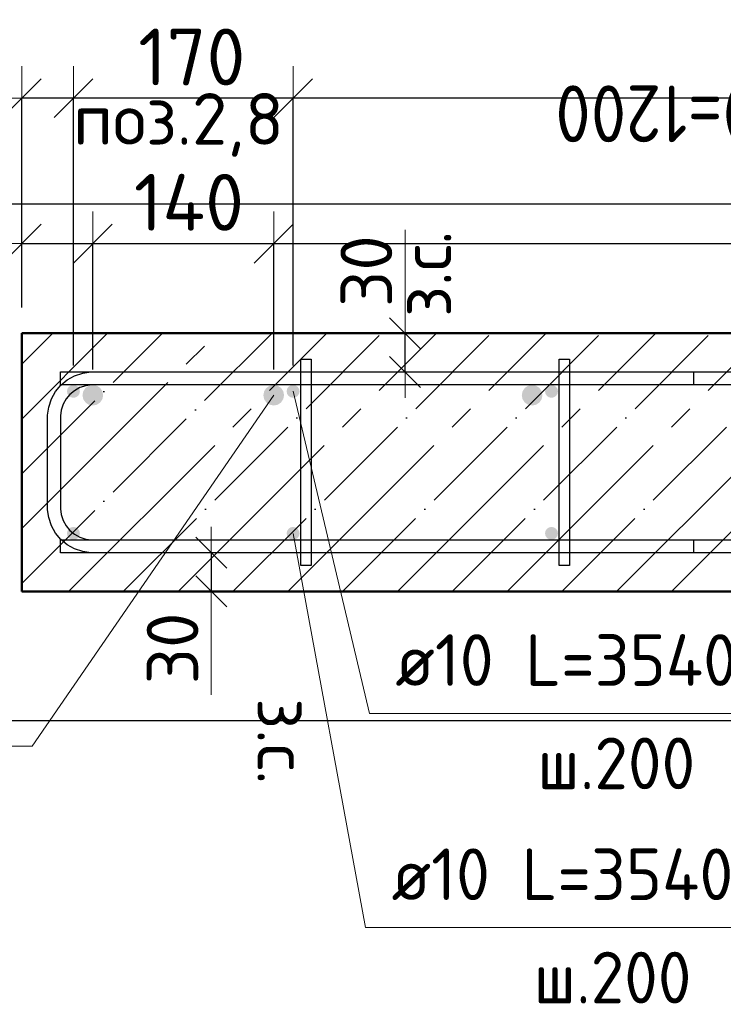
# Model space of a CAD drawing. Header units: millimetres. Extents: x -27380 to 48638, y 46540 to 72525.
# Tile 25 of 106: x -20742 to -20197, y 58541 to 59303. Entities that reach past the tile are written whole.
import ezdxf

# ---------------------------------------------------------------- set-up
doc = ezdxf.new("R2010")
doc.units = ezdxf.units.MM
doc.header["$PDMODE"] = 65
doc.linetypes.add('______11', pattern=[100, 80, -10, 0, -10])
doc.linetypes.add('______5', pattern=[220, 160, -20, 20, -20])
for name, color, linetype, lineweight in [('Standard', 7, 'Continuous', 25), ('Арм.стержн. Арматура края', 96, 'Continuous', 35), ('Арм.стержн. вертикальными 1', 22, 'Continuous', 35), ('Арм.стержн.горизонт. 1', 180, 'Continuous', 35), ('Размерная линия_ общее', 7, 'Continuous', 13), ('Размерная линия_ общее_1', 7, 'Continuous', 13)]:
    doc.layers.add(name, color=color, linetype=linetype, lineweight=lineweight)
doc.layers.add('Арм.стержн. вертикальными 2', color=7, linetype='Continuous', lineweight=35, true_color=0x006e00)
doc.layers.add('Арм.стержн.Стяжки', color=7, linetype='Continuous', lineweight=35, true_color=0x501e0f)
doc.styles.add('ISOCPEUR', font='ISOCPEUR')
doc.dimstyles.new('DIMSTYLE_3', dxfattribs={"dimtxt": 44, "dimasz": 50, "dimexe": 0, "dimexo": 0, "dimgap": 22, "dimtad": 2, "dimdec": 0, "dimrnd": 5, "dimzin": 12, "dimdsep": 46, "dimtxsty": 'ISOCPEUR', "dimblk1": 'ALL_ML_STRICH', "dimblk2": 'ALL_ML_STRICH', "dimsah": 1, "dimcen": 0, "dimclrd": 7, "dimclre": 256, "dimclrt": 7, "dimadec": 0, "dimazin": 0, "dimtfac": 1, "dimtdec": 0, "dimtix": 1, "dimtmove": 2, "dimatfit": 3, "dimfxl": 0, "dimtvp": 1.2, "dimtzin": 0, "dimlwd": 0, "dimlwe": -3, "dimarcsym": 0})
doc.dimstyles.new('DIMSTYLE_7', dxfattribs={"dimtxt": 44, "dimasz": 50, "dimexe": 0, "dimexo": 0, "dimgap": 22, "dimtad": 2, "dimdec": 0, "dimrnd": 5, "dimzin": 12, "dimdsep": 46, "dimtxsty": 'ISOCPEUR', "dimblk1": 'ALL_ML_STRICH', "dimblk2": 'ALL_ML_STRICH', "dimsah": 1, "dimcen": 0, "dimclrd": 7, "dimclre": 256, "dimclrt": 7, "dimadec": 0, "dimazin": 0, "dimtfac": 1, "dimtdec": 0, "dimtix": 1, "dimtmove": 2, "dimatfit": 3, "dimfxl": 0, "dimtzin": 0, "dimlwd": 0, "dimlwe": -3, "dimarcsym": 0})
doc.dimstyles.new('DIMSTYLE_9', dxfattribs={"dimtxt": 40, "dimasz": 40, "dimexe": 0, "dimexo": 0.001, "dimgap": 20, "dimtad": 2, "dimdec": 0, "dimrnd": 5, "dimzin": 12, "dimdsep": 46, "dimtxsty": 'ISOCPEUR', "dimblk1": 'ALL_ML_STRICH', "dimblk2": 'ALL_ML_STRICH', "dimsah": 1, "dimcen": 0, "dimse1": 1, "dimse2": 1, "dimclrd": 7, "dimclre": 256, "dimclrt": 7, "dimadec": 0, "dimazin": 0, "dimtfac": 1, "dimtdec": 0, "dimtix": 1, "dimtmove": 2, "dimatfit": 3, "dimfxl": 0, "dimtvp": 1.2, "dimtzin": 0, "dimlwd": 0, "dimlwe": -3, "dimarcsym": 0})

# ---------------------------------------------------------------- blocks, each defined once
blk = doc.blocks.new('ALL_ML_STRICH')
at = {"color": 0, "linetype": 'ByBlock', "lineweight": -2}
for p, q in [((0, -0.5), (0, 0.5)), ((-0.3, -0.3), (0.3, 0.3)), ((-1, 0), (0.5, 0))]:
    blk.add_line(p, q, dxfattribs=at)
blk = doc.blocks.new('*D203')
at = {"layer": 'DEFPOINTS', "color": 7, "linetype": 'Continuous', "lineweight": 13, "transparency": 33554687}
for p in [(-20593.65, 58890.42), (-20584.93, 58890.42), (-20584.93, 58860.42)]:
    blk.add_point(p, dxfattribs=at)
at = {"layer": 'Размерная линия_ общее_1', "color": 7, "linetype": 'Continuous', "lineweight": -2, "transparency": 33554687}
blk.add_line((-20593.65, 58890.42), (-20593.65, 58860.42), dxfattribs=at)
at = {"layer": 'Размерная линия_ общее_1', "color": 7, "linetype": 'Continuous', "lineweight": 13, "transparency": 33554687, "xscale": 40, "yscale": 40, "zscale": 40}
for p, rotation in [((-20593.65, 58890.42), 90), ((-20593.65, 58860.42), 270)]:
    blk.add_blockref('ALL_ML_STRICH', p, dxfattribs=dict(at, rotation=rotation))
at = {"layer": 'Размерная линия_ общее_1', "color": 7, "linetype": 'Continuous', "lineweight": 13, "transparency": 33554687, "insert": (-20623.65, 58816.32), "char_height": 40, "width": 80, "attachment_point": 5, "rotation": 90, "style": 'ISOCPEUR'}
blk.add_mtext('\\A1;{30}', dxfattribs=at)
at = {"layer": 'Размерная линия_ общее_1', "color": 7, "linetype": 'Continuous', "lineweight": 13, "transparency": 33554687, "insert": (-20517.91, 58777.85), "char_height": 40, "width": 2, "attachment_point": 1, "rotation": 270, "line_spacing_factor": 0.60241, "style": 'ISOCPEUR'}
blk.add_mtext('з.с.', dxfattribs=at)
blk = doc.blocks.new('*D204')
at = {"layer": 'DEFPOINTS', "color": 7, "linetype": 'Continuous', "lineweight": 13, "transparency": 33554687}
for p in [(-20434.93, 59060.42), (-20443.65, 59030.42), (-20434.93, 59030.42)]:
    blk.add_point(p, dxfattribs=at)
at = {"layer": 'Размерная линия_ общее_1', "color": 7, "linetype": 'Continuous', "lineweight": -2, "transparency": 33554687}
blk.add_line((-20443.65, 59030.42), (-20443.65, 59060.42), dxfattribs=at)
at = {"layer": 'Размерная линия_ общее_1', "color": 7, "linetype": 'Continuous', "lineweight": 13, "transparency": 33554687, "xscale": 40, "yscale": 40, "zscale": 40}
for p, rotation in [((-20443.65, 59060.42), 90), ((-20443.65, 59030.42), 270)]:
    blk.add_blockref('ALL_ML_STRICH', p, dxfattribs=dict(at, rotation=rotation))
at = {"layer": 'Размерная линия_ общее_1', "color": 7, "linetype": 'Continuous', "lineweight": 13, "transparency": 33554687, "insert": (-20447.91, 59072.99), "char_height": 40, "width": 2, "attachment_point": 1, "rotation": 90, "line_spacing_factor": 0.60241, "style": 'ISOCPEUR'}
blk.add_mtext('з.с.', dxfattribs=at)
at = {"layer": 'Размерная линия_ общее_1', "color": 7, "linetype": 'Continuous', "lineweight": 13, "transparency": 33554687, "insert": (-20473.65, 59108.51), "char_height": 40, "width": 80, "attachment_point": 5, "rotation": 90, "style": 'ISOCPEUR'}
blk.add_mtext('\\A1;{30}', dxfattribs=at)
blk = doc.blocks.new('*D336')
at = {"layer": 'DEFPOINTS', "color": 7, "linetype": 'Continuous', "lineweight": 13, "transparency": 33554687}
for p in [(-20740.35, 59129.79), (-20740.35, 59060.42), (-20685.35, 59012.42)]:
    blk.add_point(p, dxfattribs=at)
at = {"layer": 'Размерная линия_ общее', "color": 253, "linetype": 'Continuous', "lineweight": -2, "true_color": 0xa0a0a0, "transparency": 33554687}
for p, q in [((-20740.35, 59080.42), (-20740.35, 59129.79)), ((-20685.35, 59032.42), (-20685.35, 59129.79))]:
    blk.add_line(p, q, dxfattribs=at)
at = {"layer": 'Размерная линия_ общее', "color": 7, "linetype": 'Continuous', "lineweight": -2, "transparency": 33554687}
blk.add_line((-20740.35, 59129.79), (-20685.35, 59129.79), dxfattribs=at)
at = {"layer": 'Размерная линия_ общее', "color": 7, "linetype": 'Continuous', "lineweight": 13, "transparency": 33554687, "xscale": 50, "yscale": 50, "zscale": 50, "rotation": 180}
blk.add_blockref('ALL_ML_STRICH', (-20740.35, 59129.79), dxfattribs=at)
at = {"layer": 'Размерная линия_ общее', "color": 7, "linetype": 'Continuous', "lineweight": 13, "transparency": 33554687, "xscale": 50, "yscale": 50, "zscale": 50}
blk.add_blockref('ALL_ML_STRICH', (-20685.35, 59129.79), dxfattribs=at)
at = {"layer": 'Размерная линия_ общее', "color": 7, "linetype": 'Continuous', "lineweight": 13, "transparency": 33554687, "insert": (-20786.19, 59161.92), "char_height": 44, "width": 88, "attachment_point": 5, "style": 'ISOCPEUR'}
blk.add_mtext('\\A1;{55}', dxfattribs=at)
blk = doc.blocks.new('*D337')
at = {"layer": 'DEFPOINTS', "color": 7, "linetype": 'Continuous', "lineweight": 13, "transparency": 33554687}
for p in [(-20685.35, 59129.79), (-20685.35, 59012.42), (-20545.35, 59012.42)]:
    blk.add_point(p, dxfattribs=at)
at = {"layer": 'Размерная линия_ общее', "color": 253, "linetype": 'Continuous', "lineweight": -2, "true_color": 0xa0a0a0, "transparency": 33554687}
for p, q in [((-20685.35, 59032.42), (-20685.35, 59129.79)), ((-20545.35, 59032.42), (-20545.35, 59129.79))]:
    blk.add_line(p, q, dxfattribs=at)
at = {"layer": 'Размерная линия_ общее', "color": 7, "linetype": 'Continuous', "lineweight": -2, "transparency": 33554687}
blk.add_line((-20685.35, 59129.79), (-20545.35, 59129.79), dxfattribs=at)
at = {"layer": 'Размерная линия_ общее', "color": 7, "linetype": 'Continuous', "lineweight": 13, "transparency": 33554687, "xscale": 50, "yscale": 50, "zscale": 50, "rotation": 180}
blk.add_blockref('ALL_ML_STRICH', (-20685.35, 59129.79), dxfattribs=at)
at = {"layer": 'Размерная линия_ общее', "color": 7, "linetype": 'Continuous', "lineweight": 13, "transparency": 33554687, "xscale": 50, "yscale": 50, "zscale": 50}
blk.add_blockref('ALL_ML_STRICH', (-20545.35, 59129.79), dxfattribs=at)
at = {"layer": 'Размерная линия_ общее', "color": 7, "linetype": 'Continuous', "lineweight": 13, "transparency": 33554687, "insert": (-20610.95, 59161.79), "char_height": 44, "width": 132, "attachment_point": 5, "style": 'ISOCPEUR'}
blk.add_mtext('\\A1;{140}', dxfattribs=at)
blk = doc.blocks.new('*D338')
at = {"layer": 'DEFPOINTS', "color": 7, "linetype": 'Continuous', "lineweight": 13, "transparency": 33554687}
for p in [(-20545.35, 59129.79), (-20545.35, 59012.42), (-19345.35, 59012.42)]:
    blk.add_point(p, dxfattribs=at)
at = {"layer": 'Размерная линия_ общее', "color": 253, "linetype": 'Continuous', "lineweight": -2, "true_color": 0xa0a0a0, "transparency": 33554687}
for p, q in [((-20545.35, 59032.42), (-20545.35, 59129.79)), ((-19345.35, 59032.42), (-19345.35, 59129.79))]:
    blk.add_line(p, q, dxfattribs=at)
at = {"layer": 'Размерная линия_ общее', "color": 7, "linetype": 'Continuous', "lineweight": -2, "transparency": 33554687}
blk.add_line((-20545.35, 59129.79), (-19345.35, 59129.79), dxfattribs=at)
at = {"layer": 'Размерная линия_ общее', "color": 7, "linetype": 'Continuous', "lineweight": 13, "transparency": 33554687, "xscale": 50, "yscale": 50, "zscale": 50, "rotation": 180}
blk.add_blockref('ALL_ML_STRICH', (-20545.35, 59129.79), dxfattribs=at)
at = {"layer": 'Размерная линия_ общее', "color": 7, "linetype": 'Continuous', "lineweight": 13, "transparency": 33554687, "xscale": 50, "yscale": 50, "zscale": 50}
blk.add_blockref('ALL_ML_STRICH', (-19345.35, 59129.79), dxfattribs=at)
at = {"layer": 'Размерная линия_ общее', "color": 7, "linetype": 'Continuous', "lineweight": 13, "transparency": 33554687, "insert": (-20079.35, 59183.79), "char_height": 44, "width": 2.2, "attachment_point": 1, "line_spacing_factor": 0.60241, "style": 'ISOCPEUR'}
blk.add_mtext('\\W0.91;6х200=1200', dxfattribs=at)
blk = doc.blocks.new('*D341')
at = {"layer": 'DEFPOINTS', "color": 7, "linetype": 'Continuous', "lineweight": 13, "transparency": 33554687}
for p in [(-19330.35, 59242.36), (-20530.35, 59015.42), (-19330.35, 59015.42)]:
    blk.add_point(p, dxfattribs=at)
at = {"layer": 'Размерная линия_ общее', "color": 253, "linetype": 'Continuous', "lineweight": -2, "true_color": 0xa0a0a0, "transparency": 33554687}
for p, q in [((-20530.35, 59035.42), (-20530.35, 59242.36)), ((-19330.35, 59035.42), (-19330.35, 59242.36))]:
    blk.add_line(p, q, dxfattribs=at)
at = {"layer": 'Размерная линия_ общее', "color": 7, "linetype": 'Continuous', "lineweight": -2, "transparency": 33554687}
blk.add_line((-19330.35, 59242.36), (-20530.35, 59242.36), dxfattribs=at)
at = {"layer": 'Размерная линия_ общее', "color": 7, "linetype": 'Continuous', "lineweight": 13, "transparency": 33554687, "xscale": 50, "yscale": 50, "zscale": 50}
for p, rotation in [((-20530.35, 59242.36), 180), ((-19330.35, 59242.36), 360)]:
    blk.add_blockref('ALL_ML_STRICH', p, dxfattribs=dict(at, rotation=rotation))
at = {"layer": 'Размерная линия_ общее', "color": 7, "linetype": 'Continuous', "lineweight": 13, "transparency": 33554687, "insert": (-20064.35, 59208.36), "char_height": 44, "width": 2.2, "attachment_point": 1, "rotation": 180, "line_spacing_factor": 0.60241, "style": 'ISOCPEUR'}
blk.add_mtext('\\W0.91;6х200=1200', dxfattribs=at)
blk = doc.blocks.new('*D342')
at = {"layer": 'DEFPOINTS', "color": 7, "linetype": 'Continuous', "lineweight": 13, "transparency": 33554687}
for p in [(-20530.35, 59242.36), (-20700.35, 59015.42), (-20530.35, 59015.42)]:
    blk.add_point(p, dxfattribs=at)
at = {"layer": 'Размерная линия_ общее', "color": 253, "linetype": 'Continuous', "lineweight": -2, "true_color": 0xa0a0a0, "transparency": 33554687}
for p, q in [((-20700.35, 59035.42), (-20700.35, 59242.36)), ((-20530.35, 59035.42), (-20530.35, 59242.36))]:
    blk.add_line(p, q, dxfattribs=at)
at = {"layer": 'Размерная линия_ общее', "color": 7, "linetype": 'Continuous', "lineweight": -2, "transparency": 33554687}
blk.add_line((-20530.35, 59242.36), (-20700.35, 59242.36), dxfattribs=at)
at = {"layer": 'Размерная линия_ общее', "color": 7, "linetype": 'Continuous', "lineweight": 13, "transparency": 33554687, "xscale": 50, "yscale": 50, "zscale": 50}
for p, rotation in [((-20700.35, 59242.36), 180), ((-20530.35, 59242.36), 360)]:
    blk.add_blockref('ALL_ML_STRICH', p, dxfattribs=dict(at, rotation=rotation))
at = {"layer": 'Размерная линия_ общее', "color": 7, "linetype": 'Continuous', "lineweight": 13, "transparency": 33554687, "insert": (-20608.75, 59274.36), "char_height": 44, "width": 132, "attachment_point": 5, "style": 'ISOCPEUR'}
blk.add_mtext('\\A1;{170}', dxfattribs=at)
blk = doc.blocks.new('*D343')
at = {"layer": 'DEFPOINTS', "color": 7, "linetype": 'Continuous', "lineweight": 13, "transparency": 33554687}
for p in [(-20700.35, 59242.36), (-20740.35, 59060.42), (-20700.35, 59015.42)]:
    blk.add_point(p, dxfattribs=at)
at = {"layer": 'Размерная линия_ общее', "color": 253, "linetype": 'Continuous', "lineweight": -2, "true_color": 0xa0a0a0, "transparency": 33554687}
for p, q in [((-20740.35, 59080.42), (-20740.35, 59242.36)), ((-20700.35, 59035.42), (-20700.35, 59242.36))]:
    blk.add_line(p, q, dxfattribs=at)
at = {"layer": 'Размерная линия_ общее', "color": 7, "linetype": 'Continuous', "lineweight": -2, "transparency": 33554687}
blk.add_line((-20700.35, 59242.36), (-20740.35, 59242.36), dxfattribs=at)
at = {"layer": 'Размерная линия_ общее', "color": 7, "linetype": 'Continuous', "lineweight": 13, "transparency": 33554687, "xscale": 50, "yscale": 50, "zscale": 50}
for p, rotation in [((-20740.35, 59242.36), 180), ((-20700.35, 59242.36), 360)]:
    blk.add_blockref('ALL_ML_STRICH', p, dxfattribs=dict(at, rotation=rotation))
at = {"layer": 'Размерная линия_ общее', "color": 7, "linetype": 'Continuous', "lineweight": 13, "transparency": 33554687, "insert": (-20795.71, 59274.35), "char_height": 44, "width": 88, "attachment_point": 5, "style": 'ISOCPEUR'}
blk.add_mtext('\\A1;{40}', dxfattribs=at)

msp = doc.modelspace()

# ---------------------------------------------------------------- hatches: boundary and pattern name
at = {"layer": 'Арм.стержн. вертикальными 1', "linetype": 'Continuous', "lineweight": 50, "transparency": 33554687}
for points in [[(-20695.35, 59015.42), (-20695.73, 59017.33), (-20696.82, 59018.95), (-20698.44, 59020.04), (-20700.35, 59020.42), (-20702.27, 59020.04), (-20703.89, 59018.95), (-20704.97, 59017.33), (-20705.35, 59015.42), (-20704.97, 59013.5), (-20703.89, 59011.88), (-20702.27, 59010.8), (-20700.35, 59010.42), (-20698.44, 59010.8), (-20696.82, 59011.88), (-20695.73, 59013.5)], [(-20525.35, 59015.42), (-20525.73, 59017.33), (-20526.82, 59018.95), (-20528.44, 59020.04), (-20530.35, 59020.42), (-20532.27, 59020.04), (-20533.89, 59018.95), (-20534.97, 59017.33), (-20535.35, 59015.42), (-20534.97, 59013.5), (-20533.89, 59011.88), (-20532.27, 59010.8), (-20530.35, 59010.42), (-20528.44, 59010.8), (-20526.82, 59011.88), (-20525.73, 59013.5)], [(-20325.35, 59015.42), (-20325.73, 59017.33), (-20326.82, 59018.95), (-20328.44, 59020.04), (-20330.35, 59020.42), (-20332.27, 59020.04), (-20333.89, 59018.95), (-20334.97, 59017.33), (-20335.35, 59015.42), (-20334.97, 59013.5), (-20333.89, 59011.88), (-20332.27, 59010.8), (-20330.35, 59010.42), (-20328.44, 59010.8), (-20326.82, 59011.88), (-20325.73, 59013.5)], [(-20695.35, 58905.42), (-20695.73, 58907.33), (-20696.82, 58908.95), (-20698.44, 58910.04), (-20700.35, 58910.42), (-20702.27, 58910.04), (-20703.89, 58908.95), (-20704.97, 58907.33), (-20705.35, 58905.42), (-20704.97, 58903.5), (-20703.89, 58901.88), (-20702.27, 58900.8), (-20700.35, 58900.42), (-20698.44, 58900.8), (-20696.82, 58901.88), (-20695.73, 58903.5)], [(-20525.35, 58905.42), (-20525.73, 58907.33), (-20526.82, 58908.95), (-20528.44, 58910.04), (-20530.35, 58910.42), (-20532.27, 58910.04), (-20533.89, 58908.95), (-20534.97, 58907.33), (-20535.35, 58905.42), (-20534.97, 58903.5), (-20533.89, 58901.88), (-20532.27, 58900.8), (-20530.35, 58900.42), (-20528.44, 58900.8), (-20526.82, 58901.88), (-20525.73, 58903.5)], [(-20325.35, 58905.42), (-20325.73, 58907.33), (-20326.82, 58908.95), (-20328.44, 58910.04), (-20330.35, 58910.42), (-20332.27, 58910.04), (-20333.89, 58908.95), (-20334.97, 58907.33), (-20335.35, 58905.42), (-20334.97, 58903.5), (-20333.89, 58901.88), (-20332.27, 58900.8), (-20330.35, 58900.42), (-20328.44, 58900.8), (-20326.82, 58901.88), (-20325.73, 58903.5)]]:
    msp.add_hatch(color=4, dxfattribs=at).paths.add_polyline_path(points)
at = {"layer": 'Арм.стержн. вертикальными 2', "linetype": 'Continuous', "lineweight": 50, "transparency": 33554687}
for points in [[(-20677.35, 59012.42), (-20677.96, 59015.48), (-20679.7, 59018.07), (-20682.29, 59019.81), (-20685.35, 59020.42), (-20688.42, 59019.81), (-20691.01, 59018.07), (-20692.75, 59015.48), (-20693.35, 59012.42), (-20692.75, 59009.36), (-20691.01, 59006.76), (-20688.42, 59005.03), (-20685.35, 59004.42), (-20682.29, 59005.03), (-20679.7, 59006.76), (-20677.96, 59009.36)], [(-20537.35, 59012.42), (-20537.96, 59015.48), (-20539.7, 59018.07), (-20542.29, 59019.81), (-20545.35, 59020.42), (-20548.42, 59019.81), (-20551.01, 59018.07), (-20552.75, 59015.48), (-20553.35, 59012.42), (-20552.75, 59009.36), (-20551.01, 59006.76), (-20548.42, 59005.03), (-20545.35, 59004.42), (-20542.29, 59005.03), (-20539.7, 59006.76), (-20537.96, 59009.36)], [(-20337.35, 59012.42), (-20337.96, 59015.48), (-20339.7, 59018.07), (-20342.29, 59019.81), (-20345.35, 59020.42), (-20348.42, 59019.81), (-20351.01, 59018.07), (-20352.75, 59015.48), (-20353.35, 59012.42), (-20352.75, 59009.36), (-20351.01, 59006.76), (-20348.42, 59005.03), (-20345.35, 59004.42), (-20342.29, 59005.03), (-20339.7, 59006.76), (-20337.96, 59009.36)]]:
    msp.add_hatch(color=7, dxfattribs=at).paths.add_polyline_path(points)

# ---------------------------------------------------------------- linework, layer by layer
at = {"layer": 'Standard', "color": 7, "linetype": 'Continuous', "lineweight": 13, "transparency": 33554687}
for p, q in [((-20443.65, 59060.42), (-20443.65, 59140.42)), ((-20593.65, 58860.42), (-20593.65, 58780.42))]:
    msp.add_line(p, q, dxfattribs=at)
at = {"layer": 'Standard', "color": 7, "linetype": 'Continuous', "lineweight": 25, "transparency": 33554687}
msp.add_lwpolyline([(-20840.35, 58760.42), (-19190.35, 58760.42), (-19190.35, 59160.42), (-20840.35, 59160.42), (-20840.35, 58760.42)], dxfattribs=at)
at = {"layer": 'Арм.стержн. Арматура края', "color": 4, "linetype": 'Continuous', "lineweight": 25, "transparency": 33554687}
msp.add_lwpolyline([(-20220.35, 58890.42), (-20687.01, 58890.42), (-20693.11, 58891.27), (-20699.46, 58893.36), (-20705.3, 58896.63), (-20710.12, 58900.65), (-20714.14, 58905.47), (-20717.41, 58911.31), (-20719.51, 58917.66), (-20720.35, 58923.76), (-20720.35, 58997.07), (-20719.51, 59003.17), (-20717.41, 59009.52), (-20714.14, 59015.37), (-20710.12, 59020.18), (-20705.3, 59024.2), (-20699.46, 59027.48), (-20693.11, 59029.57), (-20687.01, 59030.42), (-20220.35, 59030.42), (-20220.35, 59020.42), (-20686.32, 59020.42), (-20690.84, 59019.79), (-20695.41, 59018.28), (-20699.61, 59015.93), (-20703.02, 59013.08), (-20705.87, 59009.67), (-20708.22, 59005.48), (-20709.73, 59000.9), (-20710.35, 58996.38), (-20710.35, 58924.46), (-20709.73, 58919.94), (-20708.22, 58915.36), (-20705.87, 58911.17), (-20703.02, 58907.75), (-20699.61, 58904.9), (-20695.41, 58902.56), (-20690.84, 58901.05), (-20686.32, 58900.42), (-20220.35, 58900.42), (-20220.35, 58890.42)], dxfattribs=at)
msp.add_lwpolyline([(-20220.35, 58890.42), (-20687.01, 58890.42), (-20693.11, 58891.27), (-20699.46, 58893.36), (-20705.3, 58896.63), (-20710.12, 58900.65), (-20714.14, 58905.47), (-20717.41, 58911.31), (-20719.51, 58917.66), (-20720.35, 58923.76), (-20720.35, 58997.07), (-20719.51, 59003.17), (-20717.41, 59009.52), (-20714.14, 59015.37), (-20710.12, 59020.18), (-20705.3, 59024.2), (-20699.46, 59027.48), (-20693.11, 59029.57), (-20687.01, 59030.42), (-20220.35, 59030.42), (-20220.35, 59020.42), (-20686.32, 59020.42), (-20690.84, 59019.79), (-20695.41, 59018.28), (-20699.61, 59015.93), (-20703.02, 59013.08), (-20705.87, 59009.67), (-20708.22, 59005.48), (-20709.73, 59000.9), (-20710.35, 58996.38), (-20710.35, 58924.46), (-20709.73, 58919.94), (-20708.22, 58915.36), (-20705.87, 58911.17), (-20703.02, 58907.75), (-20699.61, 58904.9), (-20695.41, 58902.56), (-20690.84, 58901.05), (-20686.32, 58900.42), (-20220.35, 58900.42), (-20220.35, 58890.42)], dxfattribs=at)
msp.add_lwpolyline([(-20220.35, 58890.42), (-20687.01, 58890.42), (-20693.11, 58891.27), (-20699.46, 58893.36), (-20705.3, 58896.63), (-20710.12, 58900.65), (-20714.14, 58905.47), (-20717.41, 58911.31), (-20719.51, 58917.66), (-20720.35, 58923.76), (-20720.35, 58997.07), (-20719.51, 59003.17), (-20717.41, 59009.52), (-20714.14, 59015.37), (-20710.12, 59020.18), (-20705.3, 59024.2), (-20699.46, 59027.48), (-20693.11, 59029.57), (-20687.01, 59030.42), (-20220.35, 59030.42), (-20220.35, 59020.42), (-20686.32, 59020.42), (-20690.84, 59019.79), (-20695.41, 59018.28), (-20699.61, 59015.93), (-20703.02, 59013.08), (-20705.87, 59009.67), (-20708.22, 59005.48), (-20709.73, 59000.9), (-20710.35, 58996.38), (-20710.35, 58924.46), (-20709.73, 58919.94), (-20708.22, 58915.36), (-20705.87, 58911.17), (-20703.02, 58907.75), (-20699.61, 58904.9), (-20695.41, 58902.56), (-20690.84, 58901.05), (-20686.32, 58900.42), (-20220.35, 58900.42), (-20220.35, 58890.42)], dxfattribs=at)
msp.add_lwpolyline([(-20220.35, 58890.42), (-20687.01, 58890.42), (-20693.11, 58891.27), (-20699.46, 58893.36), (-20705.3, 58896.63), (-20710.12, 58900.65), (-20714.14, 58905.47), (-20717.41, 58911.31), (-20719.51, 58917.66), (-20720.35, 58923.76), (-20720.35, 58997.07), (-20719.51, 59003.17), (-20717.41, 59009.52), (-20714.14, 59015.37), (-20710.12, 59020.18), (-20705.3, 59024.2), (-20699.46, 59027.48), (-20693.11, 59029.57), (-20687.01, 59030.42), (-20220.35, 59030.42), (-20220.35, 59020.42), (-20686.32, 59020.42), (-20690.84, 59019.79), (-20695.41, 59018.28), (-20699.61, 59015.93), (-20703.02, 59013.08), (-20705.87, 59009.67), (-20708.22, 59005.48), (-20709.73, 59000.9), (-20710.35, 58996.38), (-20710.35, 58924.46), (-20709.73, 58919.94), (-20708.22, 58915.36), (-20705.87, 58911.17), (-20703.02, 58907.75), (-20699.61, 58904.9), (-20695.41, 58902.56), (-20690.84, 58901.05), (-20686.32, 58900.42), (-20220.35, 58900.42), (-20220.35, 58890.42)], dxfattribs=at)
msp.add_lwpolyline([(-20220.35, 58890.42), (-20687.01, 58890.42), (-20693.11, 58891.27), (-20699.46, 58893.36), (-20705.3, 58896.63), (-20710.12, 58900.65), (-20714.14, 58905.47), (-20717.41, 58911.31), (-20719.51, 58917.66), (-20720.35, 58923.76), (-20720.35, 58997.07), (-20719.51, 59003.17), (-20717.41, 59009.52), (-20714.14, 59015.37), (-20710.12, 59020.18), (-20705.3, 59024.2), (-20699.46, 59027.48), (-20693.11, 59029.57), (-20687.01, 59030.42), (-20220.35, 59030.42), (-20220.35, 59020.42), (-20686.32, 59020.42), (-20690.84, 59019.79), (-20695.41, 59018.28), (-20699.61, 59015.93), (-20703.02, 59013.08), (-20705.87, 59009.67), (-20708.22, 59005.48), (-20709.73, 59000.9), (-20710.35, 58996.38), (-20710.35, 58924.46), (-20709.73, 58919.94), (-20708.22, 58915.36), (-20705.87, 58911.17), (-20703.02, 58907.75), (-20699.61, 58904.9), (-20695.41, 58902.56), (-20690.84, 58901.05), (-20686.32, 58900.42), (-20220.35, 58900.42), (-20220.35, 58890.42)], dxfattribs=at)
msp.add_lwpolyline([(-20220.35, 58890.42), (-20687.01, 58890.42), (-20693.11, 58891.27), (-20699.46, 58893.36), (-20705.3, 58896.63), (-20710.12, 58900.65), (-20714.14, 58905.47), (-20717.41, 58911.31), (-20719.51, 58917.66), (-20720.35, 58923.76), (-20720.35, 58997.07), (-20719.51, 59003.17), (-20717.41, 59009.52), (-20714.14, 59015.37), (-20710.12, 59020.18), (-20705.3, 59024.2), (-20699.46, 59027.48), (-20693.11, 59029.57), (-20687.01, 59030.42), (-20220.35, 59030.42), (-20220.35, 59020.42), (-20686.32, 59020.42), (-20690.84, 59019.79), (-20695.41, 59018.28), (-20699.61, 59015.93), (-20703.02, 59013.08), (-20705.87, 59009.67), (-20708.22, 59005.48), (-20709.73, 59000.9), (-20710.35, 58996.38), (-20710.35, 58924.46), (-20709.73, 58919.94), (-20708.22, 58915.36), (-20705.87, 58911.17), (-20703.02, 58907.75), (-20699.61, 58904.9), (-20695.41, 58902.56), (-20690.84, 58901.05), (-20686.32, 58900.42), (-20220.35, 58900.42), (-20220.35, 58890.42)], dxfattribs=at)
msp.add_lwpolyline([(-20220.35, 58890.42), (-20687.01, 58890.42), (-20693.11, 58891.27), (-20699.46, 58893.36), (-20705.3, 58896.63), (-20710.12, 58900.65), (-20714.14, 58905.47), (-20717.41, 58911.31), (-20719.51, 58917.66), (-20720.35, 58923.76), (-20720.35, 58997.07), (-20719.51, 59003.17), (-20717.41, 59009.52), (-20714.14, 59015.37), (-20710.12, 59020.18), (-20705.3, 59024.2), (-20699.46, 59027.48), (-20693.11, 59029.57), (-20687.01, 59030.42), (-20220.35, 59030.42), (-20220.35, 59020.42), (-20686.32, 59020.42), (-20690.84, 59019.79), (-20695.41, 59018.28), (-20699.61, 59015.93), (-20703.02, 59013.08), (-20705.87, 59009.67), (-20708.22, 59005.48), (-20709.73, 59000.9), (-20710.35, 58996.38), (-20710.35, 58924.46), (-20709.73, 58919.94), (-20708.22, 58915.36), (-20705.87, 58911.17), (-20703.02, 58907.75), (-20699.61, 58904.9), (-20695.41, 58902.56), (-20690.84, 58901.05), (-20686.32, 58900.42), (-20220.35, 58900.42), (-20220.35, 58890.42)], dxfattribs=at)
msp.add_lwpolyline([(-20220.35, 58890.42), (-20687.01, 58890.42), (-20693.11, 58891.27), (-20699.46, 58893.36), (-20705.3, 58896.63), (-20710.12, 58900.65), (-20714.14, 58905.47), (-20717.41, 58911.31), (-20719.51, 58917.66), (-20720.35, 58923.76), (-20720.35, 58997.07), (-20719.51, 59003.17), (-20717.41, 59009.52), (-20714.14, 59015.37), (-20710.12, 59020.18), (-20705.3, 59024.2), (-20699.46, 59027.48), (-20693.11, 59029.57), (-20687.01, 59030.42), (-20220.35, 59030.42), (-20220.35, 59020.42), (-20686.32, 59020.42), (-20690.84, 59019.79), (-20695.41, 59018.28), (-20699.61, 59015.93), (-20703.02, 59013.08), (-20705.87, 59009.67), (-20708.22, 59005.48), (-20709.73, 59000.9), (-20710.35, 58996.38), (-20710.35, 58924.46), (-20709.73, 58919.94), (-20708.22, 58915.36), (-20705.87, 58911.17), (-20703.02, 58907.75), (-20699.61, 58904.9), (-20695.41, 58902.56), (-20690.84, 58901.05), (-20686.32, 58900.42), (-20220.35, 58900.42), (-20220.35, 58890.42)], dxfattribs=at)
msp.add_lwpolyline([(-20220.35, 58890.42), (-20687.01, 58890.42), (-20693.11, 58891.27), (-20699.46, 58893.36), (-20705.3, 58896.63), (-20710.12, 58900.65), (-20714.14, 58905.47), (-20717.41, 58911.31), (-20719.51, 58917.66), (-20720.35, 58923.76), (-20720.35, 58997.07), (-20719.51, 59003.17), (-20717.41, 59009.52), (-20714.14, 59015.37), (-20710.12, 59020.18), (-20705.3, 59024.2), (-20699.46, 59027.48), (-20693.11, 59029.57), (-20687.01, 59030.42), (-20220.35, 59030.42), (-20220.35, 59020.42), (-20686.32, 59020.42), (-20690.84, 59019.79), (-20695.41, 59018.28), (-20699.61, 59015.93), (-20703.02, 59013.08), (-20705.87, 59009.67), (-20708.22, 59005.48), (-20709.73, 59000.9), (-20710.35, 58996.38), (-20710.35, 58924.46), (-20709.73, 58919.94), (-20708.22, 58915.36), (-20705.87, 58911.17), (-20703.02, 58907.75), (-20699.61, 58904.9), (-20695.41, 58902.56), (-20690.84, 58901.05), (-20686.32, 58900.42), (-20220.35, 58900.42), (-20220.35, 58890.42)], dxfattribs=at)
msp.add_lwpolyline([(-20220.35, 58890.42), (-20687.01, 58890.42), (-20693.11, 58891.27), (-20699.46, 58893.36), (-20705.3, 58896.63), (-20710.12, 58900.65), (-20714.14, 58905.47), (-20717.41, 58911.31), (-20719.51, 58917.66), (-20720.35, 58923.76), (-20720.35, 58997.07), (-20719.51, 59003.17), (-20717.41, 59009.52), (-20714.14, 59015.37), (-20710.12, 59020.18), (-20705.3, 59024.2), (-20699.46, 59027.48), (-20693.11, 59029.57), (-20687.01, 59030.42), (-20220.35, 59030.42), (-20220.35, 59020.42), (-20686.32, 59020.42), (-20690.84, 59019.79), (-20695.41, 59018.28), (-20699.61, 59015.93), (-20703.02, 59013.08), (-20705.87, 59009.67), (-20708.22, 59005.48), (-20709.73, 59000.9), (-20710.35, 58996.38), (-20710.35, 58924.46), (-20709.73, 58919.94), (-20708.22, 58915.36), (-20705.87, 58911.17), (-20703.02, 58907.75), (-20699.61, 58904.9), (-20695.41, 58902.56), (-20690.84, 58901.05), (-20686.32, 58900.42), (-20220.35, 58900.42), (-20220.35, 58890.42)], dxfattribs=at)
msp.add_lwpolyline([(-20220.35, 58890.42), (-20687.01, 58890.42), (-20693.11, 58891.27), (-20699.46, 58893.36), (-20705.3, 58896.63), (-20710.12, 58900.65), (-20714.14, 58905.47), (-20717.41, 58911.31), (-20719.51, 58917.66), (-20720.35, 58923.76), (-20720.35, 58997.07), (-20719.51, 59003.17), (-20717.41, 59009.52), (-20714.14, 59015.37), (-20710.12, 59020.18), (-20705.3, 59024.2), (-20699.46, 59027.48), (-20693.11, 59029.57), (-20687.01, 59030.42), (-20220.35, 59030.42), (-20220.35, 59020.42), (-20686.32, 59020.42), (-20690.84, 59019.79), (-20695.41, 59018.28), (-20699.61, 59015.93), (-20703.02, 59013.08), (-20705.87, 59009.67), (-20708.22, 59005.48), (-20709.73, 59000.9), (-20710.35, 58996.38), (-20710.35, 58924.46), (-20709.73, 58919.94), (-20708.22, 58915.36), (-20705.87, 58911.17), (-20703.02, 58907.75), (-20699.61, 58904.9), (-20695.41, 58902.56), (-20690.84, 58901.05), (-20686.32, 58900.42), (-20220.35, 58900.42), (-20220.35, 58890.42)], dxfattribs=at)
at = {"layer": 'Арм.стержн. вертикальными 1', "color": 7, "linetype": 'Continuous', "lineweight": 13, "transparency": 33554687}
for p, q in [((-20471.28, 58765.98), (-20530.35, 59015.42)), ((-20474.18, 58600.09), (-20530.35, 58905.42)), ((-20471.28, 58765.98), (-20055.28, 58765.98)), ((-20474.18, 58600.09), (-20058.18, 58600.09))]:
    msp.add_line(p, q, dxfattribs=at)
at = {"layer": 'Арм.стержн. вертикальными 2', "color": 7, "linetype": 'Continuous', "lineweight": 13, "transparency": 33554687}
for p, q in [((-20732.32, 58740.68), (-20545.35, 59012.42)), ((-21144.32, 58740.68), (-20732.32, 58740.68))]:
    msp.add_line(p, q, dxfattribs=at)
at = {"layer": 'Арм.стержн.горизонт. 1', "color": 52, "linetype": 'Continuous', "lineweight": 50, "transparency": 33554687}
for p, q in [((-19290.35, 59060.42), (-20740.35, 59060.42)), ((-19290.35, 58860.42), (-20740.35, 58860.42))]:
    msp.add_line(p, q, dxfattribs=at)
at = {"layer": 'Арм.стержн.горизонт. 1', "color": 4, "linetype": 'Continuous', "lineweight": 25, "transparency": 33554687}
for points in [[(-20710.35, 59030.42), (-19320.35, 59030.42), (-19320.35, 59020.42), (-20710.35, 59020.42), (-20710.35, 59030.42)], [(-20710.35, 59030.42), (-19320.35, 59030.42), (-19320.35, 59020.42), (-20710.35, 59020.42), (-20710.35, 59030.42)], [(-20710.35, 59030.42), (-19320.35, 59030.42), (-19320.35, 59020.42), (-20710.35, 59020.42), (-20710.35, 59030.42)], [(-20710.35, 59030.42), (-19320.35, 59030.42), (-19320.35, 59020.42), (-20710.35, 59020.42), (-20710.35, 59030.42)], [(-20710.35, 59030.42), (-19320.35, 59030.42), (-19320.35, 59020.42), (-20710.35, 59020.42), (-20710.35, 59030.42)], [(-20710.35, 59030.42), (-19320.35, 59030.42), (-19320.35, 59020.42), (-20710.35, 59020.42), (-20710.35, 59030.42)], [(-20710.35, 59030.42), (-19320.35, 59030.42), (-19320.35, 59020.42), (-20710.35, 59020.42), (-20710.35, 59030.42)], [(-20710.35, 59030.42), (-19320.35, 59030.42), (-19320.35, 59020.42), (-20710.35, 59020.42), (-20710.35, 59030.42)], [(-20710.35, 59030.42), (-19320.35, 59030.42), (-19320.35, 59020.42), (-20710.35, 59020.42), (-20710.35, 59030.42)], [(-20710.35, 59030.42), (-19320.35, 59030.42), (-19320.35, 59020.42), (-20710.35, 59020.42), (-20710.35, 59030.42)], [(-20710.35, 59030.42), (-19320.35, 59030.42), (-19320.35, 59020.42), (-20710.35, 59020.42), (-20710.35, 59030.42)], [(-20710.35, 58900.42), (-19320.35, 58900.42), (-19320.35, 58890.42), (-20710.35, 58890.42), (-20710.35, 58900.42)], [(-20710.35, 58900.42), (-19320.35, 58900.42), (-19320.35, 58890.42), (-20710.35, 58890.42), (-20710.35, 58900.42)], [(-20710.35, 58900.42), (-19320.35, 58900.42), (-19320.35, 58890.42), (-20710.35, 58890.42), (-20710.35, 58900.42)], [(-20710.35, 58900.42), (-19320.35, 58900.42), (-19320.35, 58890.42), (-20710.35, 58890.42), (-20710.35, 58900.42)], [(-20710.35, 58900.42), (-19320.35, 58900.42), (-19320.35, 58890.42), (-20710.35, 58890.42), (-20710.35, 58900.42)], [(-20710.35, 58900.42), (-19320.35, 58900.42), (-19320.35, 58890.42), (-20710.35, 58890.42), (-20710.35, 58900.42)], [(-20710.35, 58900.42), (-19320.35, 58900.42), (-19320.35, 58890.42), (-20710.35, 58890.42), (-20710.35, 58900.42)], [(-20710.35, 58900.42), (-19320.35, 58900.42), (-19320.35, 58890.42), (-20710.35, 58890.42), (-20710.35, 58900.42)], [(-20710.35, 58900.42), (-19320.35, 58900.42), (-19320.35, 58890.42), (-20710.35, 58890.42), (-20710.35, 58900.42)], [(-20710.35, 58900.42), (-19320.35, 58900.42), (-19320.35, 58890.42), (-20710.35, 58890.42), (-20710.35, 58900.42)], [(-20710.35, 58900.42), (-19320.35, 58900.42), (-19320.35, 58890.42), (-20710.35, 58890.42), (-20710.35, 58900.42)]]:
    msp.add_lwpolyline(points, dxfattribs=at)
at = {"layer": 'Арм.стержн.Стяжки', "color": 40, "linetype": 'Continuous', "lineweight": 25, "transparency": 33554687}
for points in [[(-20524.35, 58880.42), (-20524.35, 59040.42), (-20516.35, 59040.42), (-20516.35, 58880.42), (-20524.35, 58880.42)], [(-20524.35, 58880.42), (-20524.35, 59040.42), (-20516.35, 59040.42), (-20516.35, 58880.42), (-20524.35, 58880.42)], [(-20524.35, 58880.42), (-20524.35, 59040.42), (-20516.35, 59040.42), (-20516.35, 58880.42), (-20524.35, 58880.42)], [(-20324.35, 58880.42), (-20324.35, 59040.42), (-20316.35, 59040.42), (-20316.35, 58880.42), (-20324.35, 58880.42)], [(-20324.35, 58880.42), (-20324.35, 59040.42), (-20316.35, 59040.42), (-20316.35, 58880.42), (-20324.35, 58880.42)], [(-20324.35, 58880.42), (-20324.35, 59040.42), (-20316.35, 59040.42), (-20316.35, 58880.42), (-20324.35, 58880.42)], [(-20324.35, 58880.42), (-20324.35, 59040.42), (-20316.35, 59040.42), (-20316.35, 58880.42), (-20324.35, 58880.42)]]:
    msp.add_lwpolyline(points, dxfattribs=at)
at = {"layer": 'Размерная линия_ общее', "color": 7, "linetype": '______11', "lineweight": -3, "transparency": 33554687}
for p, q in [((-20740.35, 59036.38), (-20716.32, 59060.42)), ((-20740.35, 58951.53), (-20631.46, 59060.42)), ((-20740.35, 58866.67), (-20546.61, 59060.42)), ((-20661.76, 58860.42), (-20461.76, 59060.42)), ((-20576.9, 58860.42), (-20376.9, 59060.42)), ((-20492.05, 58860.42), (-20292.05, 59060.42)), ((-20407.2, 58860.42), (-20207.2, 59060.42)), ((-20322.35, 58860.42), (-20122.35, 59060.42)), ((-20237.49, 58860.42), (-20037.49, 59060.42))]:
    msp.add_line(p, q, dxfattribs=at)
at = {"layer": 'Размерная линия_ общее', "color": 7, "linetype": '______5', "lineweight": -3, "transparency": 33554687}
for p, q in [((-20740.35, 58993.95), (-20673.89, 59060.42)), ((-20740.35, 58909.1), (-20589.04, 59060.42)), ((-20704.18, 58860.42), (-20504.18, 59060.42)), ((-20619.33, 58860.42), (-20419.33, 59060.42)), ((-20534.48, 58860.42), (-20334.48, 59060.42)), ((-20449.62, 58860.42), (-20249.62, 59060.42)), ((-20364.77, 58860.42), (-20164.77, 59060.42)), ((-20279.92, 58860.42), (-20079.92, 59060.42))]:
    msp.add_line(p, q, dxfattribs=at)
at = {"layer": 'Размерная линия_ общее', "color": 7, "linetype": 'Continuous', "lineweight": 50, "transparency": 33554687}
for p, q in [((-20740.35, 59060.42), (-20740.35, 58860.42)), ((-19290.35, 59060.42), (-20740.35, 59060.42)), ((-20740.35, 58860.42), (-19290.35, 58860.42))]:
    msp.add_line(p, q, dxfattribs=at)

# ---------------------------------------------------------------- texts
at = {"layer": 'Standard', "color": 7, "linetype": 'Continuous', "lineweight": 13, "transparency": 33554687, "insert": (-20700.71, 59197.08), "char_height": 40, "width": 183.0698, "attachment_point": 7, "style": 'ISOCPEUR'}
msp.add_mtext('\\A1;{\\fISOCPEUR|i0|b0;\\H40.000000;\\W1.000000;\\C7;поз.2,8}\\P', dxfattribs=at)
at = {"layer": 'Арм.стержн. вертикальными 1', "color": 7, "linetype": 'Continuous', "lineweight": 25, "transparency": 33554687, "char_height": 40, "attachment_point": 7, "style": 'ISOCPEUR'}
for s, insert, width in [('\\W0.96;ø10 L=3540mm ', (-20451.28, 58787.31), 395.0199), ('\\W0.95;ш.200 ', (-20341.28, 58707.31), 174.9328), ('\\W0.96;ø10 L=3540mm ', (-20454.18, 58621.42), 395.02), ('\\W0.95;ш.200 ', (-20344.18, 58541.42), 174.9328)]:
    msp.add_mtext(s, dxfattribs=dict(at, insert=insert, width=width))

# ---------------------------------------------------------------- dimensions: what is measured, and where the dimension line sits
at = {"layer": 'Размерная линия_ общее', "color": 7, "linetype": 'Continuous', "lineweight": 13, "transparency": 33554687}
for base, p1, p2, dimstyle, picture, middle in [((-20740.35, 59242.36), (-20700.35, 59035.42), (-20740.35, 59080.42), 'DIMSTYLE_3', '*D343', (-20795.71, 59274.35)), ((-20700.35, 59242.36), (-20530.35, 59035.42), (-20700.35, 59035.42), 'DIMSTYLE_7', '*D342', (-20608.75, 59274.36))]:
    dim = msp.add_linear_dim(base=base, p1=p1, p2=p2, angle=180, dimstyle=dimstyle, override={"dimpost": '<>', "dimclrd": 7, "dimclre": 253, "dimclrt": 7, "dimlwd": 0, "dimlwe": 65533}, dxfattribs=at)
    dim.commit()
    dim.dimension.update_dxf_attribs({"geometry": picture, "text_midpoint": middle, "dimtype": 160})
dim = msp.add_linear_dim(base=(-20530.35, 59242.36), p1=(-19330.35, 59035.42), p2=(-20530.35, 59035.42), angle=180, text='\\W0.91;6х200=1200', dimstyle='DIMSTYLE_7', override={"dimpost": '<>', "dimclrd": 7, "dimclre": 253, "dimclrt": 7, "dimlwd": 0, "dimlwe": 65533}, dxfattribs=at)
dim.commit()
dim.dimension.update_dxf_attribs({"geometry": '*D341', "text_midpoint": (-19930.35, 59264.36), "dimtype": 160})
for base, p1, p2, dimstyle, picture, middle in [((-20685.35, 59129.79), (-20740.35, 59080.42), (-20685.35, 59032.42), 'DIMSTYLE_3', '*D336', (-20786.19, 59161.92)), ((-20545.35, 59129.79), (-20685.35, 59032.42), (-20545.35, 59032.42), 'DIMSTYLE_7', '*D337', (-20610.95, 59161.79))]:
    dim = msp.add_linear_dim(base=base, p1=p1, p2=p2, dimstyle=dimstyle, override={"dimpost": '<>', "dimclrd": 7, "dimclre": 253, "dimclrt": 7, "dimlwd": 0, "dimlwe": 65533}, dxfattribs=at)
    dim.commit()
    dim.dimension.update_dxf_attribs({"geometry": picture, "text_midpoint": middle, "dimtype": 160})
dim = msp.add_linear_dim(base=(-19345.35, 59129.79), p1=(-20545.35, 59032.42), p2=(-19345.35, 59032.42), text='\\W0.91;6х200=1200', dimstyle='DIMSTYLE_7', override={"dimpost": '<>', "dimclrd": 7, "dimclre": 253, "dimclrt": 7, "dimlwd": 0, "dimlwe": 65533}, dxfattribs=at)
dim.commit()
dim.dimension.update_dxf_attribs({"geometry": '*D338', "text_midpoint": (-19945.35, 59151.79), "dimtype": 160})
at = {"layer": 'Размерная линия_ общее_1', "color": 7, "linetype": 'Continuous', "lineweight": 13, "transparency": 33554687}
for base, p1, p2, angle, picture, middle in [((-20443.65, 59060.42), (-20434.93, 59030.42), (-20434.93, 59060.42), 90, '*D204', (-20473.65, 59108.51)), ((-20593.65, 58860.42), (-20584.93, 58890.42), (-20584.93, 58860.42), 270, '*D203', (-20623.65, 58816.32))]:
    dim = msp.add_linear_dim(base=base, p1=p1, p2=p2, angle=angle, text='<>\\Xз.с.', dimstyle='DIMSTYLE_9', override={"dimpost": '<>', "dimclrd": 7, "dimclre": 253, "dimclrt": 7, "dimlwd": 0, "dimlwe": 65533}, dxfattribs=at)
    dim.commit()
    dim.dimension.update_dxf_attribs({"geometry": picture, "text_midpoint": middle, "dimtype": 160})

doc.saveas('drawing.dxf')
